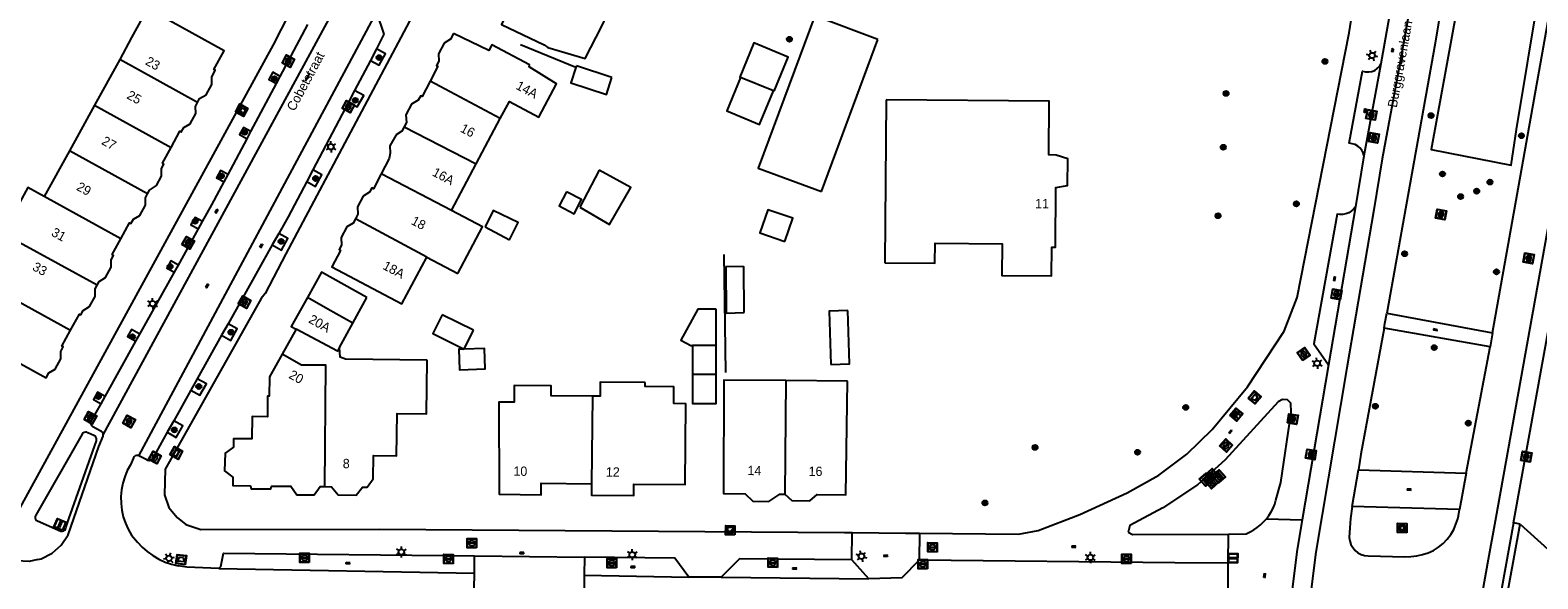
# Model space of a CAD drawing. Header units: metres. Extents: x 93870 to 95789, y 463036 to 464040.
# Tile 159 of 256: x 94625 to 94787, y 463145 to 463204. Entities that reach past the tile are written whole.
import ezdxf
from ezdxf.enums import TextEntityAlignment as Align

# ---------------------------------------------------------------- set-up
doc = ezdxf.new("R2010")
doc.units = ezdxf.units.M
doc.header["$LTSCALE"] = 25.4
for name, color, linetype in [('B_BEBOUWINGSGRENS_0', 1, 'Continuous'), ('B_LUIFEL_1', 200, 'Continuous'), ('B_TUSSENMUUR_0', 7, 'Continuous'), ('Q_AFVALBAK_0', 7, 'Continuous'), ('Q_BANK_0', 7, 'Continuous'), ('Q_BOOM_0', 3, 'Continuous'), ('Q_BRANDKRAAN_0', 5, 'Continuous'), ('Q_CAI-KAST_0', 10, 'Continuous'), ('Q_CONTAINER_0', 7, 'Continuous'), ('Q_ELEKTRAKAST_0', 7, 'Continuous'), ('Q_INSPECTIE_OF_RIOOLPUT_0', 253, 'Continuous'), ('Q_KOLK_0', 254, 'Continuous'), ('Q_KUNSTOBJECT_0', 7, 'Continuous'), ('Q_LICHTMAST_0', 2, 'Continuous'), ('Q_STRAATNAAMBORD_0', 7, 'Continuous'), ('Q_VERKEERSBORDPAAL_0', 40, 'Continuous'), ('Q_WATERLEIDINGPUT_0', 5, 'Continuous'), ('S_GBKN_SYMBOOL_GV_GROOT_0', 7, 'Continuous'), ('S_GBKN_SYMBOOL_OV_GROOT_0', 7, 'Continuous'), ('T_CULTUURGRENS_0', 76, 'Continuous'), ('T_HEK_LIJN_0', 6, 'Continuous'), ('V_WEGGRENS_0', 7, 'Continuous'), ('Z_GBKN_HUISNUMMER_0', 252, 'Continuous'), ('Z_STRAATNAAM_0', 252, 'Continuous')]:
    doc.layers.add(name, color=color, linetype=linetype)

# ---------------------------------------------------------------- blocks, each defined once
blk = doc.blocks.new('Q_CONTAINER')
for points in [[(-0.5, 0.5), (0.5, 0.5), (0.5, -0.5), (-0.5, -0.5)], [(-0.34, 0.2), (0.33, 0.2), (0.19, -0.25), (-0.2, -0.25)]]:
    blk.add_lwpolyline(points, close=True)
blk.add_lwpolyline([(-0.44, 0.46), (0.44, 0.46, -0.414214), (0.46, 0.44), (0.46, -0.44, -0.414214), (0.44, -0.46), (-0.44, -0.46, -0.414214), (-0.46, -0.44), (-0.46, 0.44), (-0.46, 0.44), (-0.46, 0.45), (-0.46, 0.45), (-0.46, 0.45), (-0.46, 0.45), (-0.46, 0.45), (-0.46, 0.45), (-0.46, 0.46), (-0.46, 0.46), (-0.46, 0.46), (-0.45, 0.46), (-0.45, 0.46), (-0.45, 0.46), (-0.45, 0.46), (-0.45, 0.46), (-0.45, 0.46), (-0.44, 0.46), (-0.44, 0.46)], format="xyb")
blk = doc.blocks.new('Q_AFVALBAK')
for points in [[(-0.5, 0.5), (0.5, 0.5), (0.5, -0.5), (-0.5, -0.5)], [(-0.34, 0.2), (0.33, 0.2), (0.19, -0.25), (-0.2, -0.25)]]:
    blk.add_lwpolyline(points, close=True)
blk.add_lwpolyline([(-0.44, 0.46), (0.44, 0.46, -0.414214), (0.46, 0.44), (0.46, -0.44, -0.414214), (0.44, -0.46), (-0.44, -0.46, -0.414214), (-0.46, -0.44), (-0.46, 0.44), (-0.46, 0.44), (-0.46, 0.45), (-0.46, 0.45), (-0.46, 0.45), (-0.46, 0.45), (-0.46, 0.45), (-0.46, 0.45), (-0.46, 0.46), (-0.46, 0.46), (-0.46, 0.46), (-0.45, 0.46), (-0.45, 0.46), (-0.45, 0.46), (-0.45, 0.46), (-0.45, 0.46), (-0.45, 0.46), (-0.44, 0.46), (-0.44, 0.46)], format="xyb")
blk = doc.blocks.new('Q_STRAATNAAMBORD')
for points in [[(-0.5, 0.5), (0.5, 0.5), (0.5, -0.5), (-0.5, -0.5)], [(-0.37, 0.22), (0.36, 0.22), (0.36, -0.21), (-0.37, -0.21)]]:
    blk.add_lwpolyline(points, close=True)
for points in [[(-0.44, 0.46), (0.44, 0.46, -0.414214), (0.46, 0.44), (0.46, -0.44, -0.414214), (0.44, -0.46), (-0.44, -0.46, -0.414214), (-0.46, -0.44), (-0.46, 0.44), (-0.46, 0.44), (-0.46, 0.45), (-0.46, 0.45), (-0.46, 0.45), (-0.46, 0.45), (-0.46, 0.45), (-0.46, 0.45), (-0.46, 0.46), (-0.46, 0.46), (-0.46, 0.46), (-0.45, 0.46), (-0.45, 0.46), (-0.45, 0.46), (-0.45, 0.46), (-0.45, 0.46), (-0.45, 0.46), (-0.44, 0.46), (-0.44, 0.46)], [(-0.29, 0.16), (0.28, 0.16, -0.414214), (0.3, 0.14), (0.3, -0.13, -0.414214), (0.28, -0.16), (-0.29, -0.16, -0.414214), (-0.31, -0.13), (-0.31, 0.14), (-0.31, 0.14), (-0.31, 0.14), (-0.31, 0.14), (-0.31, 0.15), (-0.31, 0.15), (-0.31, 0.15), (-0.3, 0.15), (-0.3, 0.15), (-0.3, 0.15), (-0.3, 0.16), (-0.3, 0.16), (-0.3, 0.16), (-0.3, 0.16), (-0.29, 0.16), (-0.29, 0.16), (-0.29, 0.16), (-0.29, 0.16), (-0.29, 0.16)]]:
    blk.add_lwpolyline(points, format="xyb")
blk = doc.blocks.new('Q_CAI-KAST')
for points in [[(-0.5, 0.5), (0.5, 0.5), (0.5, -0.5), (-0.5, -0.5)], [(-0.26, 0.26), (0.25, 0.26), (0.25, 0.19), (-0.26, 0.19)], [(-0.26, 0.11), (0.25, 0.11), (0.25, -0.33), (-0.26, -0.33)]]:
    blk.add_lwpolyline(points, close=True)
blk.add_lwpolyline([(-0.44, 0.46), (0.44, 0.46, -0.414214), (0.46, 0.44), (0.46, -0.44, -0.414214), (0.44, -0.46), (-0.44, -0.46, -0.414214), (-0.46, -0.44), (-0.46, 0.44), (-0.46, 0.44), (-0.46, 0.45), (-0.46, 0.45), (-0.46, 0.45), (-0.46, 0.45), (-0.46, 0.45), (-0.46, 0.45), (-0.46, 0.46), (-0.46, 0.46), (-0.46, 0.46), (-0.45, 0.46), (-0.45, 0.46), (-0.45, 0.46), (-0.45, 0.46), (-0.45, 0.46), (-0.45, 0.46), (-0.44, 0.46), (-0.44, 0.46)], format="xyb")
blk.add_circle((-0.18, -0.03), 0.0354)
blk = doc.blocks.new('Q_ELEKTRAKAST')
for points in [[(-0.5, 0.5), (0.5, 0.5), (0.5, -0.5), (-0.5, -0.5)], [(-0.26, 0.26), (0.25, 0.26), (0.25, 0.19), (-0.26, 0.19)], [(-0.26, 0.11), (0.25, 0.11), (0.25, -0.33), (-0.26, -0.33)]]:
    blk.add_lwpolyline(points, close=True)
blk.add_lwpolyline([(-0.44, 0.46), (0.44, 0.46, -0.414214), (0.46, 0.44), (0.46, -0.44, -0.414214), (0.44, -0.46), (-0.44, -0.46, -0.414214), (-0.46, -0.44), (-0.46, 0.44), (-0.46, 0.44), (-0.46, 0.45), (-0.46, 0.45), (-0.46, 0.45), (-0.46, 0.45), (-0.46, 0.45), (-0.46, 0.45), (-0.46, 0.46), (-0.46, 0.46), (-0.46, 0.46), (-0.45, 0.46), (-0.45, 0.46), (-0.45, 0.46), (-0.45, 0.46), (-0.45, 0.46), (-0.45, 0.46), (-0.44, 0.46), (-0.44, 0.46)], format="xyb")
blk.add_lwpolyline([(-0.18, 0, -1), (-0.18, -0.07, -1)], format="xyb", close=True)
blk.add_lwpolyline([(0.04, 0.09), (-0.06, -0.11), (0.04, -0.11), (-0.06, -0.31)])
blk = doc.blocks.new('Q_LICHTMAST')
for points in [[(-0.26, 0.15), (-0.52, 0.3)], [(0, 0.3), (0, 0.6)], [(0.26, 0.15), (0.52, 0.3)], [(-0.26, -0.15), (-0.52, -0.3)], [(0, -0.3), (0, -0.6)], [(0.26, -0.15), (0.52, -0.3)]]:
    blk.add_lwpolyline(points)
blk.add_circle((0, 0), 0.3)
blk = doc.blocks.new('Q_VERKEERSBORDPAAL')
for points in [[(-0.5, 0.5), (0.5, 0.5), (0.5, -0.5), (-0.5, -0.5)], [(-0.08, 0.33), (0.07, 0.33), (0.07, -0.33), (-0.08, -0.33)]]:
    blk.add_lwpolyline(points, close=True)
blk.add_lwpolyline([(-0.44, 0.46), (0.44, 0.46, -0.414214), (0.46, 0.44), (0.46, -0.44, -0.414214), (0.44, -0.46), (-0.44, -0.46, -0.414214), (-0.46, -0.44), (-0.46, 0.44), (-0.46, 0.44), (-0.46, 0.45), (-0.46, 0.45), (-0.46, 0.45), (-0.46, 0.45), (-0.46, 0.45), (-0.46, 0.45), (-0.46, 0.46), (-0.46, 0.46), (-0.46, 0.46), (-0.45, 0.46), (-0.45, 0.46), (-0.45, 0.46), (-0.45, 0.46), (-0.45, 0.46), (-0.45, 0.46), (-0.44, 0.46), (-0.44, 0.46)], format="xyb")
blk = doc.blocks.new('Q_KOLK')
blk.add_lwpolyline([(-0.5, 0.5), (0.5, 0.5), (0.5, -0.5), (-0.5, -0.5)], close=True)
for points in [[(-0.44, 0.46), (0.44, 0.46, -0.414214), (0.46, 0.44), (0.46, -0.44, -0.414214), (0.44, -0.46), (-0.44, -0.46, -0.414214), (-0.46, -0.44), (-0.46, 0.44, -0.414214), (-0.44, 0.46)], [(-0.34, 0.1, 0.380426), (-0.28, -0.18)], [(-0.01, 0.27, 0.240218), (-0.34, 0.1)], [(-0.19, 0.04, 0.853344), (-0.19, -0.03)], [(0.33, 0.11, 0.240191), (-0.01, 0.27)], [(0.18, -0.03, 0.849746), (0.18, 0.04)], [(0.27, -0.18, 0.380426), (0.33, 0.11)], [(-0.28, -0.18, 0.148452), (0.01, -0.26)], [(0.01, -0.26, 0.131742), (0.27, -0.18)]]:
    blk.add_lwpolyline(points, format="xyb")
for points in [[(-0.19, 0.04), (0.18, 0.04)], [(0.18, -0.03), (-0.19, -0.03)]]:
    blk.add_lwpolyline(points)
blk = doc.blocks.new('Q_WATERLEIDINGPUT')
blk.add_lwpolyline([(-0.5, 0.5), (0.5, 0.5), (0.5, -0.5), (-0.5, -0.5)], close=True)
for points in [[(-0.44, 0.46), (0.44, 0.46, -0.414214), (0.46, 0.44), (0.46, -0.44, -0.414214), (0.44, -0.46), (-0.44, -0.46, -0.414214), (-0.46, -0.44), (-0.46, 0.44), (-0.46, 0.44), (-0.46, 0.45), (-0.46, 0.45), (-0.46, 0.45), (-0.46, 0.45), (-0.46, 0.45), (-0.46, 0.45), (-0.46, 0.46), (-0.46, 0.46), (-0.46, 0.46), (-0.45, 0.46), (-0.45, 0.46), (-0.45, 0.46), (-0.45, 0.46), (-0.45, 0.46), (-0.45, 0.46), (-0.44, 0.46), (-0.44, 0.46)], [(-0.34, 0.1, 0.380426), (-0.28, -0.18)], [(-0.01, 0.27, 0.240218), (-0.34, 0.1)], [(-0.19, 0.04, 0.853344), (-0.19, -0.03)], [(0.33, 0.11, 0.240191), (-0.01, 0.27)], [(0.18, -0.03, 0.849746), (0.18, 0.04)], [(0.27, -0.18, 0.380426), (0.33, 0.11)], [(-0.28, -0.18, 0.148452), (0.01, -0.26)], [(0.01, -0.26, 0.131742), (0.27, -0.18)]]:
    blk.add_lwpolyline(points, format="xyb")
for points in [[(-0.19, 0.04), (0.18, 0.04)], [(0.18, -0.03), (-0.19, -0.03)]]:
    blk.add_lwpolyline(points)
blk = doc.blocks.new('Q_INSPECTIE_OF_RIOOLPUT')
blk.add_lwpolyline([(-0.5, 0.5), (0.5, 0.5), (0.5, -0.5), (-0.5, -0.5)], close=True)
for points in [[(-0.44, 0.46), (0.44, 0.46, -0.414214), (0.46, 0.44), (0.46, -0.44, -0.414214), (0.44, -0.46), (-0.44, -0.46, -0.414214), (-0.46, -0.44), (-0.46, 0.44), (-0.46, 0.44), (-0.46, 0.45), (-0.46, 0.45), (-0.46, 0.45), (-0.46, 0.45), (-0.46, 0.45), (-0.46, 0.45), (-0.46, 0.46), (-0.46, 0.46), (-0.46, 0.46), (-0.45, 0.46), (-0.45, 0.46), (-0.45, 0.46), (-0.45, 0.46), (-0.45, 0.46), (-0.45, 0.46), (-0.44, 0.46), (-0.44, 0.46)], [(-0.34, 0.1, 0.380426), (-0.28, -0.18)], [(-0.01, 0.27, 0.240218), (-0.34, 0.1)], [(-0.19, 0.04, 0.853344), (-0.19, -0.03)], [(0.33, 0.11, 0.240191), (-0.01, 0.27)], [(0.18, -0.03, 0.849746), (0.18, 0.04)], [(0.27, -0.18, 0.380426), (0.33, 0.11)], [(-0.28, -0.18, 0.148452), (0.01, -0.26)], [(0.01, -0.26, 0.131742), (0.27, -0.18)]]:
    blk.add_lwpolyline(points, format="xyb")
for points in [[(-0.19, 0.04), (0.18, 0.04)], [(0.18, -0.03), (-0.19, -0.03)]]:
    blk.add_lwpolyline(points)
blk = doc.blocks.new('Q_BRANDKRAAN')
blk.add_lwpolyline([(-0.5, 0.5), (0.5, 0.5), (0.5, -0.5), (-0.5, -0.5)], close=True)
for points in [[(-0.44, 0.46), (0.44, 0.46, -0.414214), (0.46, 0.44), (0.46, -0.44, -0.414214), (0.44, -0.46), (-0.44, -0.46, -0.414214), (-0.46, -0.44), (-0.46, 0.44), (-0.46, 0.44), (-0.46, 0.45), (-0.46, 0.45), (-0.46, 0.45), (-0.46, 0.45), (-0.46, 0.45), (-0.46, 0.45), (-0.46, 0.46), (-0.46, 0.46), (-0.46, 0.46), (-0.45, 0.46), (-0.45, 0.46), (-0.45, 0.46), (-0.45, 0.46), (-0.45, 0.46), (-0.45, 0.46), (-0.44, 0.46), (-0.44, 0.46)], [(-0.34, 0.1, 0.380426), (-0.28, -0.18)], [(-0.01, 0.27, 0.240218), (-0.34, 0.1)], [(-0.19, 0.04, 0.853344), (-0.19, -0.03)], [(0.33, 0.11, 0.240191), (-0.01, 0.27)], [(0.18, -0.03, 0.849746), (0.18, 0.04)], [(0.27, -0.18, 0.380426), (0.33, 0.11)], [(-0.28, -0.18, 0.148452), (0.01, -0.26)], [(0.01, -0.26, 0.131742), (0.27, -0.18)]]:
    blk.add_lwpolyline(points, format="xyb")
for points in [[(-0.19, 0.04), (0.18, 0.04)], [(0.18, -0.03), (-0.19, -0.03)]]:
    blk.add_lwpolyline(points)
blk = doc.blocks.new('Q_KUNSTOBJECT')
for points in [[(-0.5, 0.5), (0.5, 0.5), (0.5, -0.5), (-0.5, -0.5)], [(-0.18, 0.18), (0.18, 0.18), (0.18, -0.18), (-0.18, -0.18)]]:
    blk.add_lwpolyline(points, close=True)
for points in [[(-0.44, 0.46), (0.44, 0.46, -0.414214), (0.46, 0.44), (0.46, -0.44, -0.414214), (0.44, -0.46), (-0.44, -0.46, -0.414214), (-0.46, -0.44), (-0.46, 0.44), (-0.46, 0.44), (-0.46, 0.45), (-0.46, 0.45), (-0.46, 0.45), (-0.46, 0.45), (-0.46, 0.45), (-0.46, 0.45), (-0.46, 0.46), (-0.46, 0.46), (-0.46, 0.46), (-0.45, 0.46), (-0.45, 0.46), (-0.45, 0.46), (-0.45, 0.46), (-0.45, 0.46), (-0.45, 0.46), (-0.44, 0.46), (-0.44, 0.46)], [(-0.24, 0.27), (0.24, 0.27, -0.414214), (0.26, 0.25), (0.26, -0.24, -0.414214), (0.24, -0.26), (-0.24, -0.26, -0.414214), (-0.27, -0.24), (-0.27, 0.25, -0.414214), (-0.24, 0.27)]]:
    blk.add_lwpolyline(points, format="xyb")
blk = doc.blocks.new('Q_BANK')
blk.add_lwpolyline([(-0.5, 0.5), (0.5, 0.5), (0.5, -0.5), (-0.5, -0.5)], close=True)
blk.add_lwpolyline([(-0.44, 0.46), (0.44, 0.46, -0.414214), (0.46, 0.44), (0.46, -0.44, -0.414214), (0.44, -0.46), (-0.44, -0.46, -0.414214), (-0.46, -0.44), (-0.46, 0.44), (-0.46, 0.44), (-0.46, 0.45), (-0.46, 0.45), (-0.46, 0.45), (-0.46, 0.45), (-0.46, 0.45), (-0.46, 0.45), (-0.46, 0.46), (-0.46, 0.46), (-0.46, 0.46), (-0.45, 0.46), (-0.45, 0.46), (-0.45, 0.46), (-0.45, 0.46), (-0.45, 0.46), (-0.45, 0.46), (-0.44, 0.46), (-0.44, 0.46)], format="xyb")
for points in [[(-0.27, 0.02), (-0.37, -0.08)], [(-0.18, 0.13), (-0.27, 0.13), (-0.27, 0.28)], [(-0.27, 0.28), (0.26, 0.28), (0.26, 0.13), (0.17, 0.13)], [(-0.18, 0.02), (-0.27, 0.02)], [(-0.27, 0.02), (-0.18, 0.02)], [(-0.18, 0.02), (-0.18, 0.13)], [(-0.18, 0.13), (-0.14, 0.13)], [(-0.14, 0.13), (-0.14, 0.02)], [(0.13, 0.13), (-0.14, 0.13)], [(0.13, 0.02), (-0.14, 0.02)], [(-0.14, 0.02), (0.13, 0.02)], [(0.13, 0.02), (-0.14, 0.02)], [(-0.14, 0.02), (0.13, 0.02)], [(-0.14, 0.02), (0.13, 0.02)], [(0.13, 0.02), (0.13, 0.13)], [(0.13, 0.13), (0.17, 0.13)], [(0.17, 0.13), (0.17, 0.02)], [(0.17, 0.02), (0.26, 0.02)], [(0.17, 0.02), (0.26, 0.02)], [(0.26, 0.02), (0.36, -0.08)], [(-0.24, -0.08), (-0.37, -0.08)], [(-0.19, -0.08), (-0.19, -0.27), (-0.24, -0.27), (-0.24, -0.08)], [(-0.24, -0.08), (-0.19, -0.08)], [(0.18, -0.08), (-0.19, -0.08)], [(0.23, -0.08), (0.23, -0.27), (0.18, -0.27), (0.18, -0.08)], [(0.18, -0.08), (0.23, -0.08)], [(0.36, -0.08), (0.23, -0.08)]]:
    blk.add_lwpolyline(points)
blk = doc.blocks.new('Q_BOOM')
for radius in [0.27, 0.18, 0.09]:
    blk.add_circle((0, 0), radius)
blk = doc.blocks.new('S_GBKN_SYMBOOL_GV_GROOT')
for points in [[(-0.1875, 0.03125), (-0.09375, 0.09375)], [(-0.1875, -0.0625), (0.0625, 0.09375)], [(-0.1875, 0.09375), (0.125, -0.09375)], [(-0.1875, 0), (-0.03125, -0.09375)], [(-0.125, -0.09375), (0.1875, 0.09375)], [(-0.0625, 0.09375), (0.1875, -0.0625)], [(0.03125, -0.09375), (0.1875, 0)], [(0.09375, 0.09375), (0.1875, 0.03125)]]:
    blk.add_lwpolyline(points)
blk = doc.blocks.new('S_GBKN_SYMBOOL_OV_GROOT')
for points in [[(-0.21875, 0.0625), (0.21875, 0.0625)], [(-0.21875, 0), (0.21875, 0)], [(-0.1875, 0.0625), (-0.1875, 0)], [(-0.125, 0.09375), (-0.125, 0.0625)], [(-0.125, 0), (-0.125, -0.0625)], [(-0.0625, 0.0625), (-0.0625, 0)], [(0, 0.09375), (0, 0.0625)], [(0, 0), (0, -0.0625)], [(0.0625, 0.0625), (0.0625, 0)], [(0.125, 0.09375), (0.125, 0.0625)], [(0.125, 0), (0.125, -0.0625)], [(0.1875, 0.0625), (0.1875, 0)], [(-0.21875, -0.0625), (0.21875, -0.0625)], [(-0.1875, -0.0625), (-0.1875, -0.09375)], [(-0.0625, -0.0625), (-0.0625, -0.09375)], [(0.0625, -0.0625), (0.0625, -0.09375)], [(0.1875, -0.0625), (0.1875, -0.09375)]]:
    blk.add_lwpolyline(points)

msp = doc.modelspace()

# ---------------------------------------------------------------- linework, layer by layer
at = {"layer": 'B_BEBOUWINGSGRENS_0'}
for p, q in [((94636.05, 463202.76), (94634.77, 463200.39)), ((94710.1, 463186.22), (94716.16, 463202.55)), ((94634.77, 463200.39), (94632.07, 463195.49)), ((94683.8, 463199.71), (94683.75, 463199.55)), ((94687.61, 463198.47), (94683.8, 463199.71)), ((94704.94, 463197.02), (94701.42, 463198.47)), ((94632.07, 463195.49), (94629.37, 463190.59)), ((94717.07, 463196.07), (94716.92, 463178.6)), ((94673.05, 463189.2), (94675.62, 463194.05)), ((94629.37, 463190.59), (94626.67, 463185.68)), ((94670.4, 463184.21), (94673.05, 463189.2)), ((94686.23, 463188.51), (94684.17, 463184.54)), ((94674.01, 463182.45), (94676.63, 463181.06)), ((94667.74, 463179.2), (94671.07, 463177.43)), ((94659.78, 463172.1), (94661.29, 463174.88)), ((94672.74, 463171.37), (94669.37, 463173.02)), ((94698.8, 463169.72), (94698.8, 463173.6)), ((94653.7, 463171.47), (94652.22, 463168.8)), ((94658.38, 463169.52), (94659.78, 463172.1)), ((94671.75, 463169.34), (94672.74, 463171.37)), ((94696.25, 463169.72), (94696.25, 463166.61)), ((94698.8, 463166.61), (94698.8, 463169.72)), ((94712.89, 463165.9), (94706.27, 463165.95))]:
    msp.add_line(p, q, dxfattribs=at)
for points in [[(94676.05, 463204.76), (94675.75, 463204.14), (94680.33, 463201.95), (94680.72, 463201.68), (94684.74, 463200.5), (94686.51, 463203.96), (94689.05, 463209.37)], [(94643.12, 463195.77), (94643.35, 463196.19), (94644.04, 463196.6), (94644.66, 463197.7), (94644.65, 463198.5), (94645.03, 463199.23), (94644.87, 463199.31), (94645.97, 463201.31), (94637.75, 463205.85), (94636.05, 463202.76)], [(94716.16, 463202.55), (94709.38, 463205.06), (94703.32, 463188.74), (94710.1, 463186.22)], [(94670.61, 463203.17), (94670.28, 463202.57), (94669.61, 463202.15), (94668.99, 463201), (94669.03, 463200.21), (94668.79, 463199.75), (94668.93, 463199.66), (94668.08, 463198.05)], [(94675.62, 463194.05), (94676.6, 463195.89), (94679.76, 463194.2), (94681.66, 463197.78), (94678.71, 463199.6), (94678.77, 463199.83), (94674.72, 463201.98), (94674.39, 463201.34), (94670.61, 463203.17)], [(94683.75, 463199.55), (94683.21, 463197.9), (94687.02, 463196.65), (94687.61, 463198.47)], [(94701.42, 463198.47), (94699.94, 463194.89), (94703.46, 463193.43), (94704.94, 463197.02)], [(94668.08, 463198.05), (94667.23, 463196.44), (94667.08, 463196.5), (94666.82, 463196.03), (94666.11, 463195.61), (94665.5, 463194.47), (94665.56, 463193.65), (94665.31, 463193.17)], [(94640.29, 463190.97), (94641.22, 463192.69), (94641.38, 463192.6), (94641.64, 463193.08), (94642.32, 463193.5), (94642.93, 463194.6), (94642.89, 463195.35), (94643.12, 463195.77)], [(94716.92, 463178.6), (94722.28, 463178.56), (94722.3, 463180.69), (94729.49, 463180.63), (94729.46, 463177.23), (94734.8, 463177.19), (94734.83, 463180.28), (94735.22, 463180.28), (94735.27, 463186.65), (94736.53, 463186.89), (94736.55, 463189.75), (94735.3, 463190.14), (94734.5, 463190.15), (94734.55, 463195.93), (94717.07, 463196.07)], [(94665.31, 463193.17), (94665.06, 463192.7), (94664.44, 463192.3), (94663.77, 463191.12), (94663.81, 463190.34), (94663.7, 463189.77), (94662.85, 463188.14)], [(94637.74, 463185.97), (94637.96, 463186.37), (94638.7, 463186.86), (94639.24, 463187.88), (94639.24, 463188.7), (94639.49, 463189.17), (94639.35, 463189.26), (94640.29, 463190.97)], [(94684.17, 463184.54), (94687.36, 463182.68), (94689.64, 463186.66), (94686.23, 463188.51)], [(94662.85, 463188.14), (94662, 463186.52), (94661.85, 463186.62), (94661.57, 463186.15), (94660.9, 463185.73), (94660.28, 463184.59), (94660.32, 463183.79), (94660.07, 463183.32)], [(94626.67, 463185.68), (94624.92, 463186.65), (94622.22, 463181.74), (94623.97, 463180.78)], [(94634.89, 463181.17), (94635.82, 463182.87), (94635.97, 463182.81), (94636.25, 463183.25), (94636.92, 463183.67), (94637.53, 463184.77), (94637.52, 463185.56), (94637.74, 463185.97)], [(94682.73, 463186.21), (94681.93, 463184.68), (94683.55, 463183.83), (94684.35, 463185.37), (94682.73, 463186.21)], [(94671.07, 463177.43), (94673.72, 463182.44), (94670.4, 463184.21)], [(94676.63, 463181.06), (94677.53, 463182.9), (94674.87, 463184.21), (94674.01, 463182.45)], [(94660.07, 463183.32), (94659.83, 463182.85), (94659.15, 463182.43), (94658.54, 463181.29), (94658.57, 463180.49), (94658.32, 463180.01), (94658.47, 463179.91), (94657.55, 463178.17), (94665.07, 463174.17), (94667.74, 463179.2)], [(94632.36, 463176.19), (94632.57, 463176.59), (94633.25, 463177.01), (94633.86, 463178.11), (94633.86, 463178.91), (94634.11, 463179.38), (94633.95, 463179.47), (94634.89, 463181.17)], [(94661.29, 463174.88), (94656.43, 463177.57), (94654.92, 463174.86)], [(94699.84, 463178.2), (94699.87, 463173.2), (94701.82, 463173.24)], [(94701.82, 463173.24), (94701.78, 463178.17), (94699.84, 463178.2)], [(94621.1, 463175.96), (94618.34, 463170.94), (94626.87, 463166.25), (94627.16, 463166.77), (94627.84, 463167.19), (94628.45, 463168.29), (94628.44, 463169.09), (94628.7, 463169.57), (94628.55, 463169.65), (94629.49, 463171.37)], [(94629.49, 463171.37), (94630.44, 463173.08), (94630.59, 463173.02), (94630.86, 463173.47), (94631.53, 463173.9), (94632.14, 463174.99), (94632.14, 463175.79), (94632.36, 463176.19)], [(94654.92, 463174.86), (94653.19, 463171.75), (94653.7, 463171.47)], [(94669.37, 463173.02), (94668.38, 463170.99), (94671.75, 463169.34)], [(94698.8, 463173.6), (94696.83, 463173.61), (94695.02, 463170.29), (94696.1, 463169.72), (94696.25, 463169.72)], [(94712.94, 463173.47), (94710.95, 463173.41), (94711.12, 463167.69)], [(94711.12, 463167.69), (94713.11, 463167.75), (94712.94, 463173.47)], [(94667.79, 463168.16), (94659.02, 463168.25), (94658.45, 463168.47), (94658.38, 463169.52)], [(94671.75, 463169.34), (94671.17, 463169.32), (94671.24, 463167.12), (94673.99, 463167.2), (94673.92, 463169.41), (94671.75, 463169.34)], [(94652.22, 463168.8), (94650.86, 463166.35), (94650.83, 463164.3), (94650.64, 463164.3), (94650.62, 463162.06), (94648.99, 463162.09), (94648.96, 463159.72), (94646.98, 463159.72), (94646.97, 463158.81), (94646.1, 463158.18), (94646.03, 463156.29), (94646.92, 463155.6), (94646.9, 463154.69), (94648.81, 463154.67), (94648.87, 463154.34), (94651, 463154.35), (94651.06, 463154.65), (94653.13, 463154.62), (94653.79, 463153.72), (94655.64, 463153.7), (94656.3, 463154.58), (94656.78, 463154.58)], [(94656.78, 463154.58), (94657.52, 463154.57), (94658.22, 463153.7), (94660.16, 463153.68), (94660.82, 463154.54), (94661.35, 463154.54), (94661.97, 463155.41), (94662, 463157.93), (94664.5, 463157.9), (94664.55, 463162.43), (94667.72, 463162.39), (94667.79, 463168.16)], [(94685.42, 463154.9), (94685.41, 463153.68), (94689.96, 463153.64), (94689.97, 463154.86), (94695.47, 463154.81), (94695.54, 463163.48), (94694.25, 463163.49), (94694.27, 463165.29), (94691.18, 463165.32), (94691.18, 463165.76)], [(94691.18, 463165.76), (94686.35, 463165.8), (94686.34, 463164.28), (94685.51, 463164.29)], [(94696.25, 463166.61), (94696.25, 463163.5), (94698.8, 463163.5), (94698.8, 463166.61)], [(94706.27, 463165.95), (94699.63, 463166), (94699.6, 463153.85), (94701.93, 463153.82), (94702.74, 463153.02), (94704.46, 463153), (94705.65, 463153.78), (94706.16, 463153.77)], [(94706.16, 463153.77), (94706.93, 463153.08), (94708.86, 463153.06), (94709.63, 463153.73), (94712.72, 463153.69), (94712.89, 463165.9)], [(94685.51, 463164.29), (94681.08, 463164.33), (94681.09, 463165.41), (94677.12, 463165.42), (94677.1, 463163.64), (94675.47, 463163.65), (94675.49, 463153.76), (94680.02, 463153.72), (94680.03, 463154.94), (94685.42, 463154.9)]]:
    msp.add_lwpolyline(points, dxfattribs=at)
at = {"layer": 'B_LUIFEL_1'}
msp.add_line((94704.94, 463197.02), (94705.03, 463196.98), dxfattribs=at)
for points in [[(94705.03, 463196.98), (94706.54, 463200.65), (94702.84, 463202.17), (94701.33, 463198.51), (94701.42, 463198.47)], [(94706.17, 463180.88), (94707.02, 463183.36), (94704.34, 463184.27), (94703.5, 463181.79), (94706.17, 463180.88)]]:
    msp.add_lwpolyline(points, dxfattribs=at)
at = {"layer": 'B_TUSSENMUUR_0'}
for p, q in [((94643.12, 463195.77), (94634.77, 463200.39)), ((94675.62, 463194.05), (94668.08, 463198.05)), ((94632.07, 463195.49), (94640.29, 463190.97)), ((94665.31, 463193.17), (94673.05, 463189.2)), ((94637.74, 463185.97), (94629.37, 463190.59)), ((94670.4, 463184.21), (94662.85, 463188.14)), ((94634.89, 463181.17), (94626.67, 463185.68)), ((94667.74, 463179.2), (94660.07, 463183.32)), ((94632.36, 463176.19), (94623.97, 463180.78)), ((94621.1, 463175.96), (94629.49, 463171.37)), ((94698.8, 463169.72), (94696.25, 463169.72)), ((94698.8, 463166.61), (94696.25, 463166.61)), ((94706.27, 463165.95), (94706.16, 463153.77)), ((94685.51, 463164.29), (94685.42, 463154.9))]:
    msp.add_line(p, q, dxfattribs=at)
for points in [[(94659.78, 463172.1), (94657.1, 463173.62), (94654.92, 463174.86)], [(94658.38, 463169.52), (94658.14, 463169.1), (94653.7, 463171.47)], [(94656.78, 463154.58), (94656.9, 463167.61), (94654.3, 463167.61), (94652.22, 463168.8)]]:
    msp.add_lwpolyline(points, dxfattribs=at)
at = {"layer": 'T_CULTUURGRENS_0'}
msp.add_lwpolyline([(94789.47, 463222.39), (94781.23, 463222.61), (94779.97, 463215.9), (94778.86, 463208.77), (94775.56, 463190.73), (94784.15, 463189.05), (94784.74, 463192.87), (94788.26, 463214.25)], dxfattribs=at)
at = {"layer": 'T_HEK_LIJN_0'}
for p, q in [((94683.75, 463199.55), (94677.78, 463201.97)), ((94699.85, 463166.81), (94699.67, 463179.47))]:
    msp.add_line(p, q, dxfattribs=at)
at = {"layer": 'V_WEGGRENS_0'}
for p, q in [((94633, 463160.14), (94658.67, 463207.35)), ((94771.52, 463207.53), (94770.17, 463199.94)), ((94636.83, 463157.9), (94662.35, 463205.43)), ((94652.01, 463198.58), (94654.97, 463204.14)), ((94662.33, 463201.55), (94661.68, 463200.3)), ((94661.68, 463200.3), (94659.98, 463197.08)), ((94770.17, 463199.94), (94768.34, 463190.06)), ((94651.59, 463197.8), (94652.01, 463198.58)), ((94648.86, 463192.67), (94651.59, 463197.8)), ((94659.98, 463197.08), (94659.32, 463195.83)), ((94659.32, 463195.83), (94655.5, 463188.56)), ((94646.4, 463188.04), (94648.45, 463191.88)), ((94648.45, 463191.88), (94648.86, 463192.67)), ((94768.34, 463190.06), (94767.44, 463184.6)), ((94784.39, 463150.69), (94791.53, 463190.13)), ((94655.5, 463188.56), (94654.85, 463187.31)), ((94645.98, 463187.26), (94646.4, 463188.04)), ((94767.44, 463184.6), (94764.54, 463167.65)), ((94641.07, 463178.35), (94643.24, 463182.23)), ((94643.24, 463182.23), (94643.67, 463183)), ((94651.15, 463180.5), (94646.4, 463172.04)), ((94651.84, 463181.72), (94651.15, 463180.5)), ((94636.94, 463170.95), (94640.64, 463177.58)), ((94640.64, 463177.58), (94641.07, 463178.35)), ((94770.8, 463173.19), (94782.15, 463171.09)), ((94636.51, 463170.18), (94636.94, 463170.95)), ((94645.71, 463170.81), (94643.1, 463166.16)), ((94646.4, 463172.04), (94645.71, 463170.81)), ((94781.89, 463169.59), (94770.51, 463171.57)), ((94782.15, 463171.09), (94781.89, 463169.59)), ((94633.2, 463164.25), (94636.51, 463170.18)), ((94779.34, 463156.01), (94781.89, 463169.59)), ((94764.54, 463167.65), (94761.73, 463151.02)), ((94643.1, 463166.16), (94642.41, 463164.93)), ((94632.77, 463163.48), (94633.2, 463164.25)), ((94642.41, 463164.93), (94640.56, 463161.63)), ((94640.56, 463161.63), (94639.87, 463160.41)), ((94767.09, 463152.45), (94767.75, 463156.37)), ((94767.75, 463156.37), (94779.34, 463156.01)), ((94779.34, 463156.01), (94778.62, 463152.13)), ((94778.62, 463152.13), (94767.09, 463152.45)), ((94778.49, 463151.44), (94778.62, 463152.13)), ((94713.38, 463146.74), (94713.4, 463149.66)), ((94720.62, 463149.6), (94720.59, 463146.68)), ((94757.88, 463151.13), (94761.73, 463151.02)), ((94785.13, 463150.54), (94784.39, 463150.69)), ((94785.13, 463150.54), (94790.31, 463145.89)), ((94753.78, 463146.38), (94753.8, 463149.5)), ((94672.84, 463145.29), (94672.86, 463147.15)), ((94672.86, 463147.15), (94684.66, 463147.02)), ((94684.66, 463147.02), (94684.64, 463145.08)), ((94715.18, 463144.71), (94713.38, 463146.74)), ((94753.74, 463141.05), (94753.78, 463146.38)), ((94641.97, 463145.96), (94641.06, 463146.08)), ((94645.41, 463145.79), (94641.97, 463145.96)), ((94645.41, 463145.79), (94672.84, 463145.29)), ((94672.8, 463141.89), (94672.84, 463145.29)), ((94684.64, 463145.08), (94684.6, 463141.64)), ((94684.64, 463145.08), (94695.86, 463144.87)), ((94699.34, 463144.89), (94695.86, 463144.87)), ((94699.34, 463144.89), (94715.18, 463144.71))]:
    msp.add_line(p, q, dxfattribs=at)
for points in [[(94782.86, 463320.16), (94780.88, 463286.37), (94780.9, 463284.03), (94780.92, 463280.15), (94781.13, 463265.62), (94781.07, 463261.63), (94780.2, 463254.3), (94779.68, 463249.77), (94778.53, 463239.99), (94778.48, 463239.6), (94777.55, 463231.69), (94776.27, 463223.94), (94773.8, 463208.95), (94772.14, 463199.57), (94770.31, 463189.74), (94769.41, 463184.28), (94766.51, 463167.32), (94763.17, 463147.56), (94760.95, 463129.93)], [(94694.95, 463265.19), (94688.22, 463250), (94673.86, 463219.81), (94668.29, 463209.03), (94652.59, 463179.55), (94650.4, 463175.31), (94649.94, 463174.76), (94649.44, 463173.86), (94639.64, 463156.45), (94639.59, 463153.69), (94640.05, 463152.34), (94640.93, 463151.26), (94641.86, 463150.53), (94643.46, 463150)], [(94784.76, 463262.19), (94783.51, 463250), (94778.44, 463217.03), (94775.99, 463202.15), (94770.8, 463173.19)], [(94782.15, 463171.09), (94790.28, 463216.62), (94793.32, 463236.39), (94795.23, 463250)], [(94799.21, 463248.24), (94796.09, 463227.05), (94792.98, 463209.45), (94791.88, 463203.29), (94790.39, 463195.07), (94782.49, 463151.26), (94781.6, 463146.37), (94780.2, 463138.55), (94778.75, 463130.72), (94778.69, 463130.36)], [(94759.77, 463171.25), (94761.17, 463174.87), (94766.75, 463203.26), (94771.43, 463232.62)], [(94624.07, 463152.31), (94630.1, 463163.29), (94651.26, 463201.96), (94663.35, 463225.6)], [(94662.35, 463205.43), (94663.14, 463203.09), (94662.33, 463201.55)], [(94661.68, 463200.3), (94662.62, 463199.77), (94663.31, 463201), (94662.33, 463201.55)], [(94768.34, 463190.06), (94768.26, 463190.37), (94768.12, 463190.65), (94767.92, 463190.9), (94767.68, 463191.1), (94767.4, 463191.26), (94767.1, 463191.35), (94766.76, 463191.41), (94768.18, 463199.13), (94768.53, 463199.07), (94768.86, 463199.05), (94769.19, 463199.1), (94769.5, 463199.22), (94769.78, 463199.41), (94770, 463199.65), (94770.17, 463199.94)], [(94652.01, 463198.58), (94651.19, 463199.02), (94650.77, 463198.25), (94651.59, 463197.8)], [(94659.32, 463195.83), (94660.27, 463195.3), (94660.96, 463196.53), (94659.98, 463197.08)], [(94648.86, 463192.67), (94648.04, 463193.11), (94647.62, 463192.34), (94648.45, 463191.88)], [(94646.4, 463188.04), (94645.58, 463188.49), (94645.16, 463187.71), (94645.98, 463187.26)], [(94654.85, 463187.31), (94655.79, 463186.78), (94656.48, 463188.01), (94655.5, 463188.56)], [(94643.67, 463183), (94644.67, 463184.79), (94645.98, 463187.26)], [(94654.85, 463187.31), (94652.86, 463183.53), (94651.84, 463181.72)], [(94767.44, 463184.6), (94767.24, 463184.34), (94766.99, 463184.12), (94766.71, 463183.95), (94766.41, 463183.83), (94766.09, 463183.77), (94765.76, 463183.77), (94765.49, 463183.82), (94762.97, 463169.9), (94764.54, 463167.65)], [(94643.67, 463183), (94642.85, 463183.45), (94642.42, 463182.67), (94643.24, 463182.23)], [(94651.15, 463180.5), (94652.13, 463179.95), (94652.82, 463181.18), (94651.84, 463181.72)], [(94641.07, 463178.35), (94640.25, 463178.8), (94639.83, 463178.02), (94640.64, 463177.58)], [(94770.51, 463171.57), (94770.6, 463172.07), (94770.8, 463173.19)], [(94636.94, 463170.95), (94636.04, 463171.44), (94635.61, 463170.67), (94636.51, 463170.18)], [(94645.71, 463170.81), (94646.69, 463170.26), (94647.38, 463171.49), (94646.4, 463172.04)], [(94733.39, 463149.89), (94737.83, 463151.6), (94742.91, 463153.91), (94746.34, 463155.81), (94749.34, 463158.05), (94752.06, 463160.71), (94755.84, 463165.28), (94759.77, 463171.25)], [(94770.51, 463171.57), (94768.02, 463158.08), (94767.75, 463156.37)], [(94642.41, 463164.93), (94643.38, 463164.38), (94644.07, 463165.61), (94643.1, 463166.16)], [(94633.2, 463164.25), (94632.38, 463164.7), (94631.96, 463163.92), (94632.77, 463163.48)], [(94633, 463160.14), (94632.98, 463160.28), (94632.91, 463160.41), (94632.81, 463160.51), (94632.68, 463160.57), (94631.89, 463161.01), (94631.78, 463161.1), (94631.71, 463161.22), (94631.67, 463161.35), (94631.67, 463161.49), (94631.72, 463161.62), (94632.77, 463163.48)], [(94760.13, 463163.9), (94759.59, 463163.94), (94759.13, 463163.69), (94753.45, 463157.44), (94750.47, 463154.79), (94746.76, 463152.32), (94743.2, 463150.42), (94743.05, 463149.71)], [(94757.88, 463151.13), (94758.15, 463151.49), (94758.39, 463151.87), (94758.59, 463152.27), (94758.77, 463152.69), (94758.9, 463153.12), (94759.41, 463155.01), (94760.54, 463162.53), (94760.5, 463163.54), (94760.13, 463163.9)], [(94639.87, 463160.41), (94640.84, 463159.86), (94641.53, 463161.09), (94640.56, 463161.63)], [(94628.61, 463149.8), (94628.75, 463149.83), (94628.88, 463149.91), (94628.96, 463150.03), (94629, 463150.17), (94629.29, 463151.13), (94632.26, 463159.48), (94632.29, 463159.62), (94632.27, 463159.76), (94632.21, 463159.89), (94632.12, 463160), (94631.99, 463160.08), (94631.35, 463160.37), (94631.22, 463160.42), (94631.08, 463160.44), (94630.94, 463160.4), (94630.82, 463160.33), (94630.73, 463160.22), (94625.75, 463151.51), (94625.69, 463151.38), (94625.68, 463151.23), (94625.72, 463151.09)], [(94629.22, 463149.41), (94632.52, 463158.88), (94632.98, 463159.99), (94633, 463160.14)], [(94639.87, 463160.41), (94638.27, 463157.57), (94638.19, 463157.45), (94638.07, 463157.37), (94637.93, 463157.34), (94637.79, 463157.38), (94637.68, 463157.46), (94636.83, 463157.9)], [(94636.83, 463157.9), (94636.7, 463157.93), (94636.56, 463157.92), (94636.44, 463157.87), (94636.33, 463157.79), (94636.26, 463157.67), (94635.93, 463156.93), (94635.58, 463156.3), (94635.31, 463155.63), (94635.1, 463154.94), (94634.96, 463154.23), (94634.9, 463153.51), (94634.91, 463152.78), (94634.99, 463152.07), (94635.15, 463151.36), (94635.38, 463150.67), (94635.68, 463150.02), (94636.04, 463149.39), (94636.67, 463148.64), (94637.17, 463148.1), (94637.73, 463147.61), (94638.33, 463147.18), (94638.97, 463146.8), (94639.64, 463146.49), (94640.34, 463146.25), (94641.06, 463146.08)], [(94767.09, 463152.45), (94766.91, 463151.16), (94766.82, 463150.15), (94766.77, 463149.14)], [(94766.77, 463149.14), (94766.83, 463148.76), (94766.95, 463148.39), (94767.15, 463148.05), (94767.4, 463147.75), (94767.7, 463147.5), (94768.05, 463147.32), (94768.42, 463147.2), (94768.81, 463147.15), (94772.75, 463147.05), (94773.39, 463147.08), (94774.02, 463147.16), (94774.64, 463147.3), (94775.25, 463147.5), (94775.83, 463147.75), (94776.36, 463148.09), (94776.84, 463148.49), (94777.28, 463148.94), (94777.67, 463149.44), (94778, 463149.97), (94778.12, 463150.26), (94778.23, 463150.55), (94778.33, 463150.84), (94778.42, 463151.14), (94778.49, 463151.44)], [(94625.72, 463151.09), (94625.81, 463150.98), (94625.93, 463150.9), (94628.46, 463149.82), (94628.61, 463149.8)], [(94643.46, 463150), (94662.61, 463150.02), (94712.58, 463149.67), (94713.4, 463149.66)], [(94713.4, 463149.66), (94719.13, 463149.61), (94720.62, 463149.6)], [(94720.62, 463149.6), (94731.26, 463149.5), (94733.39, 463149.89)], [(94743.05, 463149.71), (94743.51, 463149.45), (94753.8, 463149.5)], [(94753.8, 463149.5), (94755.69, 463149.51), (94756.13, 463149.73), (94756.52, 463149.95), (94756.9, 463150.2), (94757.25, 463150.48), (94757.58, 463150.79), (94757.88, 463151.13)], [(94761.73, 463151.02), (94761.19, 463147.85), (94758.94, 463129.96)], [(94784.39, 463150.69), (94782.22, 463138.62), (94780.43, 463128.92)], [(94781.16, 463128.8), (94782.91, 463138.45), (94785.13, 463150.54)], [(94625.99, 463146.76), (94626.33, 463146.83), (94627.5, 463147.43), (94628.49, 463148.31), (94629.22, 463149.41)], [(94625.99, 463146.76), (94625.04, 463146.55), (94623.72, 463146.61), (94618.28, 463146.99), (94618.14, 463147.01), (94618.01, 463147.07)], [(94645.41, 463145.79), (94645.64, 463146.02), (94645.91, 463147.44), (94672.86, 463147.15)], [(94695.86, 463144.87), (94694.38, 463146.91), (94684.66, 463147.02)], [(94713.38, 463146.74), (94701.29, 463146.84), (94699.34, 463144.89)], [(94720.59, 463146.68), (94718.75, 463144.79), (94715.18, 463144.71)], [(94753.78, 463146.38), (94748.04, 463146.41), (94720.59, 463146.68)]]:
    msp.add_lwpolyline(points, dxfattribs=at)
at = {"layer": 'Z_STRAATNAAM_0'}
for p, q in [((94772.34, 463199.89), (94772.52, 463200.88)), ((94654.7, 463198.06), (94655.17, 463198.94))]:
    msp.add_line(p, q, dxfattribs=at)

# ---------------------------------------------------------------- block references
at = {"layer": 'Q_AFVALBAK_0', "rotation": 50.40471040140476}
msp.add_blockref('Q_AFVALBAK', (94756.62, 463164.15), dxfattribs=at)
at = {"layer": 'Q_BANK_0', "rotation": 50.40471040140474}
msp.add_blockref('Q_BANK', (94754.65, 463162.31), dxfattribs=at)
at = {"layer": 'Q_BOOM_0'}
for p, rotation in [((94706.67, 463202.56), 69.63458057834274), ((94662.62, 463200.59), 60.63338639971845), ((94764.16, 463200.19), 78.87922078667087), ((94651.39, 463198.33), 151.3168668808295), ((94753.54, 463196.75), 81.14204123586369), ((94660.06, 463196.01), 150.6364712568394), ((94775.55, 463194.37), 79.62696858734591), ((94648.19, 463192.58), 61.34817154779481), ((94785.26, 463192.22), 81.10605513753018), ((94753.24, 463190.98), 78.87922078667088), ((94776.78, 463188.11), 168.9316144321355), ((94645.68, 463187.9), 61.29134272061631), ((94655.8, 463187.63), 60.65331468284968), ((94781.87, 463187.24), 168.9316144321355), ((94761.1, 463184.91), 78.87922078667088), ((94778.72, 463185.69), 168.9316144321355), ((94780.46, 463186.27), 168.9316144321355), ((94752.69, 463183.64), 78.87922078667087), ((94642.87, 463183.04), 61.29134272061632), ((94652.1, 463180.88), 60.66883588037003), ((94772.71, 463179.56), 79.84773614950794), ((94640.18, 463178.19), 61.29134272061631), ((94782.58, 463177.62), 79.88308125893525), ((94636.14, 463170.65), 151.3360428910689), ((94646.71, 463171.14), 60.66883588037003), ((94775.89, 463169.49), 170.1290932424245), ((94632.48, 463164.25), 61.34817154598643), ((94643.26, 463165.32), 60.65331468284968), ((94749.22, 463163.08), 44.36104010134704), ((94769.58, 463163.21), 79.5476094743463), ((94640.62, 463160.67), 60.67321834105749), ((94779.55, 463161.39), 79.37499409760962), ((94733.04, 463158.79), 21.06344845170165), ((94744.04, 463158.27), 28.98364082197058), ((94727.66, 463152.83), 179.4779204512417)]:
    msp.add_blockref('Q_BOOM', p, dxfattribs=dict(at, rotation=rotation))
at = {"layer": 'Q_BRANDKRAAN_0'}
for p, rotation in [((94753.54, 463158.99), 47.73543815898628), ((94672.58, 463148.51), 179.3748871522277)]:
    msp.add_blockref('Q_BRANDKRAAN', p, dxfattribs=dict(at, rotation=rotation))
at = {"layer": 'Q_CAI-KAST_0'}
for p, rotation in [((94647.86, 463194.95), 61.31568114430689), ((94700.32, 463149.9), 179.5964022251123)]:
    msp.add_blockref('Q_CAI-KAST', p, dxfattribs=dict(at, rotation=rotation))
at = {"layer": 'Q_CONTAINER_0', "rotation": 172.695837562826}
msp.add_blockref('Q_CONTAINER', (94641.36, 463146.76), dxfattribs=at)
at = {"layer": 'Q_ELEKTRAKAST_0', "rotation": 41.64547098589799}
for p in [(94751.38, 463155.33), (94752, 463155.82), (94752.77, 463155.69), (94752.03, 463155.05)]:
    msp.add_blockref('Q_ELEKTRAKAST', p, dxfattribs=at)
at = {"layer": 'Q_INSPECTIE_OF_RIOOLPUT_0'}
for p, rotation in [((94769.41, 463191.99), 79.49564192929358), ((94776.62, 463183.77), 79.84773614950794), ((94786.04, 463179.06), 79.77216301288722), ((94635.77, 463161.58), 61.4725030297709)]:
    msp.add_blockref('Q_INSPECTIE_OF_RIOOLPUT', p, dxfattribs=dict(at, rotation=rotation))
at = {"layer": 'Q_KOLK_0'}
for p, rotation in [((94652.87, 463200.21), 61.95426279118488), ((94659.31, 463195.33), 62.26192681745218), ((94769.15, 463194.45), 79.49564192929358), ((94642.12, 463180.74), 60.83133843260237), ((94765.4, 463175.21), 80.29118695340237), ((94648.18, 463174.37), 60.67056370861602), ((94631.62, 463161.97), 60.45810557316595), ((94638.55, 463157.7), 60.67195871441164), ((94762.65, 463158.04), 80.40865862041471), ((94785.78, 463157.8), 79.732356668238), ((94654.61, 463146.95), 179.3748871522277), ((94670.06, 463146.82), 179.3748871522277), ((94687.59, 463146.38), 179.3753227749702), ((94704.88, 463146.43), 179.5163427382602), ((94720.98, 463146.26), 179.4343660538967), ((94742.85, 463146.84), 179.4343660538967)]:
    msp.add_blockref('Q_KOLK', p, dxfattribs=dict(at, rotation=rotation))
at = {"layer": 'Q_KUNSTOBJECT_0', "rotation": 178.4099633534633}
msp.add_blockref('Q_KUNSTOBJECT', (94772.45, 463150.15), dxfattribs=at)
at = {"layer": 'Q_LICHTMAST_0'}
for p, rotation in [((94769.22, 463200.82), 79.92232675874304), ((94657.44, 463191.03), 62.26192681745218), ((94638.3, 463174.2), 60.83177358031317), ((94763.32, 463167.8), 124.9578249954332), ((94665, 463147.57), 179.3748871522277), ((94640.06, 463146.9), 160.8559206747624), ((94689.79, 463147.29), 179.3753227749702), ((94714.4, 463147.12), 131.5335774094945), ((94738.98, 463146.99), 179.4343660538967)]:
    msp.add_blockref('Q_LICHTMAST', p, dxfattribs=dict(at, rotation=rotation))
at = {"layer": 'Q_STRAATNAAMBORD_0', "rotation": 60.64037173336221}
msp.add_blockref('Q_STRAATNAAMBORD', (94640.84, 463158.19), dxfattribs=at)
at = {"layer": 'Q_VERKEERSBORDPAAL_0'}
for p, rotation in [((94628.36, 463150.52), 157.0362269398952), ((94754.29, 463146.92), 89.63331201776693)]:
    msp.add_blockref('Q_VERKEERSBORDPAAL', p, dxfattribs=dict(at, rotation=rotation))
at = {"layer": 'Q_WATERLEIDINGPUT_0'}
for p, rotation in [((94761.89, 463168.8), 124.9578249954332), ((94760.7, 463161.83), 81.48601207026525), ((94722.02, 463148.07), 179.4343660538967)]:
    msp.add_blockref('Q_WATERLEIDINGPUT', p, dxfattribs=dict(at, rotation=rotation))
at = {"layer": 'S_GBKN_SYMBOOL_GV_GROOT_0', "rotation": 79.92232675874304}
msp.add_blockref('S_GBKN_SYMBOOL_GV_GROOT', (94771.43, 463201.39), dxfattribs=at)
at = {"layer": 'S_GBKN_SYMBOOL_OV_GROOT_0'}
for p, rotation in [((94768.47, 463194.91), 79.49564192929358), ((94645.17, 463184.13), 60.81760692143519), ((94649.98, 463180.41), 61.76894840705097), ((94765.2, 463176.88), 80.29118695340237), ((94644.17, 463176.12), 61.76894840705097), ((94776.03, 463171.39), 170.1290932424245), ((94754.02, 463160.48), 47.73543815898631), ((94773.2, 463154.25), 178.2218128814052), ((94737.2, 463148.13), 179.4343660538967), ((94659.28, 463146.37), 178.9576518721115), ((94677.95, 463147.45), 179.3739211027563), ((94716.99, 463147.19), 1.232837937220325), ((94689.87, 463145.95), 178.9587444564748), ((94707.23, 463145.78), 179.3486929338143), ((94757.7, 463145.06), 82.80799872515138)]:
    msp.add_blockref('S_GBKN_SYMBOOL_OV_GROOT', p, dxfattribs=dict(at, rotation=rotation))

# ---------------------------------------------------------------- texts
at = {"layer": 'Z_GBKN_HUISNUMMER_0', "linetype": 'Continuous'}
for s, rotation, p in [('23', 331.2, (94638.33, 463199.98)), ('14A', 332, (94678.5, 463197.16)), ('25', 331.2, (94636.33, 463196.34)), ('16', 332, (94672.13, 463192.79)), ('27', 331.2, (94633.63, 463191.44)), ('16A', 332, (94669.52, 463187.87)), ('29', 331.2, (94630.93, 463186.53)), ('11', 359.5, (94733.79, 463184.94)), ('18', 332, (94666.86, 463182.87)), ('31', 331.2, (94628.23, 463181.63)), ('33', 331.2, (94626.2, 463177.94)), ('18A', 332, (94664.2, 463177.85)), ('20A', 330.9, (94656.24, 463172.09)), ('20', 331, (94653.73, 463166.36)), ('8', 359.5, (94659.09, 463157.06)), ('10', 359.5, (94677.78, 463156.24)), ('12', 359.5, (94687.71, 463156.16)), ('14', 359.3, (94702.91, 463156.31)), ('16', 359.3, (94709.47, 463156.23))]:
    msp.add_text(s, height=1, rotation=rotation, dxfattribs=at).set_placement(p, align=Align.MIDDLE)
at = {"layer": 'Z_STRAATNAAM_0', "linetype": 'Continuous'}
for s, rotation, p in [('Burggravenlaan', 79.69, (94772.34, 463199.89)), ('Cobetstraat', 61.7691, (94654.7, 463198.06))]:
    msp.add_text(s, height=1, rotation=rotation, dxfattribs=at).set_placement(p, align=Align.MIDDLE)

doc.saveas('drawing.dxf')
